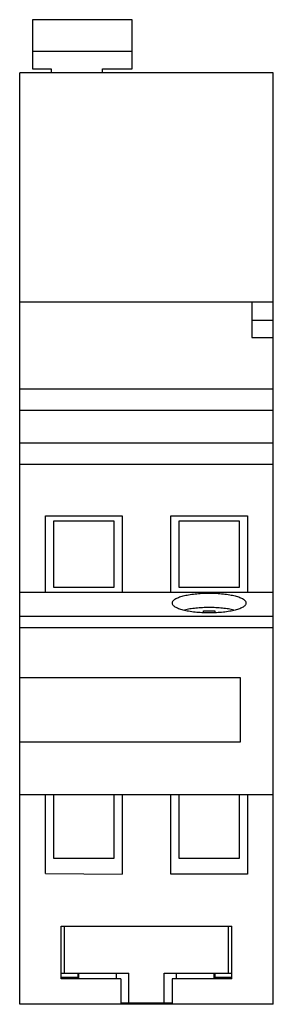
# Model space of a CAD drawing. Header units: millimetres. Extents: x 20.9 to 38.7, y 6.6 to 75.8.
import ezdxf

# ---------------------------------------------------------------- set-up
doc = ezdxf.new("R2010")
doc.units = ezdxf.units.MM
doc.header["$LTSCALE"] = 5.343801
doc.layers.get('0').update_dxf_attribs({"linetype": 'CONTINUOUS'})

msp = doc.modelspace()

# ---------------------------------------------------------------- linework, layer by layer
at = {"color": 7, "linetype": 'Continuous'}
for p, q in [((21.785, 75.808), (21.785, 72.362)), ((28.785, 75.808), (21.785, 75.808)), ((28.785, 72.362), (28.785, 75.808)), ((28.785, 73.562), (21.785, 73.562)), ((20.885, 6.572), (20.885, 72.072)), ((38.685, 72.072), (20.885, 72.072)), ((21.785, 72.362), (23.085, 72.362)), ((23.085, 72.362), (23.085, 72.072)), ((26.685, 72.072), (26.685, 72.362)), ((26.685, 72.362), (28.785, 72.362)), ((38.685, 6.572), (38.685, 72.072)), ((20.885, 55.972), (38.685, 55.972)), ((37.185, 55.972), (37.185, 53.472)), ((37.185, 54.672), (38.685, 54.672)), ((37.185, 53.472), (38.685, 53.472)), ((38.685, 49.823), (20.885, 49.823)), ((38.685, 48.322), (20.885, 48.322)), ((38.685, 46.022), (20.885, 46.022)), ((38.685, 44.522), (20.885, 44.522)), ((22.685, 35.522), (22.685, 40.922)), ((22.685, 40.922), (28.085, 40.922)), ((28.085, 40.922), (28.085, 35.522)), ((31.485, 40.922), (36.885, 40.922)), ((31.485, 35.522), (31.485, 40.922)), ((36.885, 40.922), (36.885, 35.522)), ((23.285, 35.872), (23.285, 40.572)), ((23.285, 40.572), (27.485, 40.572)), ((27.485, 40.572), (27.485, 35.872)), ((32.085, 40.572), (36.285, 40.572)), ((32.085, 35.872), (32.085, 40.572)), ((36.285, 40.572), (36.285, 35.872)), ((38.685, 35.522), (20.885, 35.522)), ((27.485, 35.872), (23.285, 35.872)), ((36.285, 35.872), (32.085, 35.872)), ((33.785, 34.237), (34.585, 34.237)), ((33.785, 34.143), (33.785, 34.237)), ((34.585, 34.237), (34.585, 34.143)), ((38.685, 33.834), (20.885, 33.834)), ((20.885, 33.067), (38.685, 33.067)), ((36.385, 29.522), (20.885, 29.522)), ((36.385, 25.022), (36.385, 29.522)), ((20.885, 25.022), (36.385, 25.022)), ((38.685, 21.307), (20.885, 21.307)), ((22.685, 15.762), (22.685, 21.307)), ((23.285, 16.825), (23.285, 21.308)), ((27.485, 21.307), (27.485, 16.825)), ((28.085, 21.307), (28.085, 15.73)), ((31.485, 15.718), (31.485, 21.307)), ((32.085, 16.825), (32.085, 21.307)), ((36.285, 21.307), (36.285, 16.825)), ((36.885, 21.307), (36.885, 15.718)), ((27.485, 16.825), (23.285, 16.825)), ((36.285, 16.825), (32.085, 16.825)), ((22.685, 15.762), (28.085, 15.73)), ((36.885, 15.718), (31.485, 15.718)), ((23.785, 12.072), (35.785, 12.072)), ((23.785, 8.364), (23.785, 12.072)), ((24.035, 8.772), (24.035, 12.072)), ((35.535, 8.772), (35.535, 12.072)), ((35.785, 8.364), (35.785, 12.072)), ((23.785, 8.772), (28.535, 8.772)), ((24.985, 8.459), (23.785, 8.459)), ((27.985, 8.364), (23.785, 8.364)), ((24.985, 8.364), (24.985, 8.772)), ((25.035, 8.364), (25.035, 8.772)), ((27.685, 8.364), (27.685, 8.772)), ((27.985, 8.364), (27.985, 6.572)), ((28.535, 6.672), (28.535, 8.772)), ((31.035, 8.772), (35.785, 8.772)), ((31.035, 6.672), (31.035, 8.772)), ((35.785, 8.364), (31.585, 8.364)), ((31.585, 8.364), (31.585, 6.572)), ((31.885, 8.364), (31.885, 8.772)), ((34.535, 8.364), (34.535, 8.772)), ((34.585, 8.772), (34.585, 8.364)), ((35.785, 8.459), (34.585, 8.459)), ((38.685, 6.572), (20.885, 6.572)), ((27.985, 6.672), (31.585, 6.672))]:
    msp.add_line(p, q, dxfattribs=at)
for points, knots in [([(36.785, 34.788), (36.785, 34.811), (36.775, 34.859), (36.735, 34.926), (36.671, 34.99), (36.583, 35.051), (36.473, 35.11), (36.342, 35.166), (36.19, 35.219), (35.952, 35.286), (35.614, 35.356), (35.169, 35.416), (34.687, 35.453), (34.185, 35.466), (33.684, 35.453), (33.202, 35.416), (32.757, 35.356), (32.418, 35.286), (32.18, 35.219), (32.028, 35.166), (31.897, 35.11), (31.787, 35.051), (31.7, 34.99), (31.635, 34.926), (31.595, 34.859), (31.585, 34.811), (31.585, 34.788)], [0, 0, 0, 0, 0.011986, 0.02545, 0.041391, 0.060359, 0.082583, 0.108123, 0.136899, 0.168748, 0.240742, 0.321852, 0.409297, 0.499989, 0.590681, 0.678128, 0.75924, 0.83124, 0.863091, 0.891871, 0.917413, 0.939639, 0.958608, 0.974549, 0.988014, 1, 1, 1, 1]), ([(31.585, 34.788), (31.585, 34.766), (31.595, 34.718), (31.635, 34.651), (31.7, 34.587), (31.787, 34.526), (31.897, 34.467), (32.028, 34.411), (32.18, 34.358), (32.418, 34.291), (32.757, 34.221), (33.201, 34.161), (33.684, 34.124), (34.185, 34.111), (34.686, 34.124), (35.169, 34.161), (35.614, 34.221), (35.952, 34.291), (36.19, 34.358), (36.342, 34.411), (36.473, 34.467), (36.583, 34.526), (36.671, 34.587), (36.735, 34.651), (36.775, 34.718), (36.785, 34.766), (36.785, 34.788)], [0, 0, 0, 0, 0.011986, 0.02545, 0.041391, 0.060359, 0.082583, 0.108123, 0.136899, 0.168748, 0.240742, 0.321852, 0.409297, 0.499989, 0.590681, 0.678128, 0.75924, 0.83124, 0.863091, 0.891871, 0.917413, 0.939639, 0.958608, 0.974549, 0.988014, 1, 1, 1, 1]), ([(32.442, 34.322), (32.568, 34.351), (32.836, 34.402), (33.26, 34.455), (33.714, 34.488), (34.184, 34.499), (34.654, 34.488), (35.108, 34.456), (35.532, 34.402), (35.801, 34.352), (35.927, 34.322)], [0, 0, 0, 0, 0.110743, 0.233511, 0.364589, 0.499916, 0.635254, 0.766362, 0.889183, 1, 1, 1, 1])]:
    msp.add_open_spline(points, degree=3, knots=knots, dxfattribs=at)

doc.saveas('drawing.dxf')
